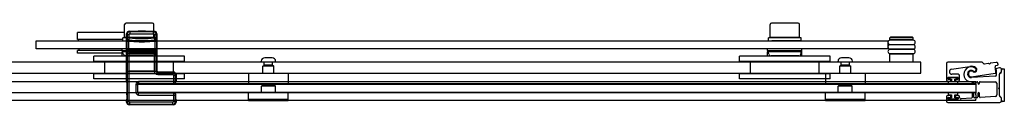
# Model space of a CAD drawing. Header units: millimetres. Extents: x 4147.41 to 4148.62, y 3827.31 to 3828.05.
# Tile 2 of 2: x 4147.9005 to 4148.6174, y 3827.3058 to 3827.3653. Entities that reach past the tile are written whole.
import ezdxf

# ---------------------------------------------------------------- set-up
doc = ezdxf.new("R2010")
doc.units = ezdxf.units.MM
doc.layers.add('SANINDUSA', color=3, linetype='Continuous')

msp = doc.modelspace()

# ---------------------------------------------------------------- linework, layer by layer
at = {"layer": 'SANINDUSA'}
for p, q in [((4147.97693, 3827.35848), (4147.94258, 3827.35848)), ((4147.94258, 3827.35348), (4147.94258, 3827.35848)), ((4147.97693, 3827.35478), (4147.97693, 3827.36428)), ((4147.99723, 3827.36528), (4147.97793, 3827.36528)), ((4147.98076, 3827.35904), (4147.98037, 3827.35944)), ((4147.98037, 3827.35944), (4147.98676, 3827.35944)), ((4147.99797, 3827.35904), (4147.98076, 3827.35904)), ((4147.98076, 3827.35904), (4147.98076, 3827.35754)), ((4147.98698, 3827.35966), (4147.98672, 3827.3594)), ((4147.99202, 3827.3594), (4147.98672, 3827.3594)), ((4147.98691, 3827.35929), (4147.98672, 3827.3594)), ((4147.99183, 3827.35929), (4147.98691, 3827.35929)), ((4147.98698, 3827.35966), (4147.99175, 3827.35966)), ((4147.99175, 3827.35966), (4147.99202, 3827.3594)), ((4147.99183, 3827.35929), (4147.99202, 3827.3594)), ((4147.99198, 3827.35944), (4147.99837, 3827.35944)), ((4147.99837, 3827.35944), (4147.99797, 3827.35904)), ((4147.99797, 3827.35754), (4147.99797, 3827.35904)), ((4147.99823, 3827.35478), (4147.99823, 3827.36428)), ((4148.44693, 3827.35478), (4148.44693, 3827.36428)), ((4148.46723, 3827.36528), (4148.44793, 3827.36528)), ((4148.46823, 3827.35478), (4148.46823, 3827.36428)), ((4147.91258, 3827.35248), (4148.53258, 3827.35248)), ((4147.91258, 3827.34648), (4147.91258, 3827.35248)), ((4147.97558, 3827.35348), (4147.94258, 3827.35348)), ((4147.94308, 3827.35348), (4147.94308, 3827.35248)), ((4147.97558, 3827.35248), (4147.97558, 3827.35448)), ((4147.99823, 3827.35478), (4147.97693, 3827.35478)), ((4147.97837, 3827.35744), (4147.97876, 3827.35704)), ((4147.97837, 3827.32305), (4147.97837, 3827.35744)), ((4147.97844, 3827.35223), (4147.97847, 3827.35424)), ((4147.97845, 3827.35223), (4147.97995, 3827.35223)), ((4147.97845, 3827.35223), (4147.97845, 3827.34573)), ((4147.97848, 3827.35424), (4147.97876, 3827.35449)), ((4147.97876, 3827.35704), (4147.98026, 3827.35704)), ((4147.97876, 3827.35704), (4147.97876, 3827.35449)), ((4147.98026, 3827.35449), (4147.97876, 3827.35449)), ((4147.97908, 3827.35448), (4147.97908, 3827.35478)), ((4147.97984, 3827.35274), (4147.98012, 3827.353)), ((4147.97995, 3827.34573), (4147.97995, 3827.35223)), ((4147.98012, 3827.353), (4147.98026, 3827.35449)), ((4147.98026, 3827.35449), (4147.98026, 3827.35704)), ((4147.98076, 3827.35754), (4147.99797, 3827.35754)), ((4147.98637, 3827.35253), (4147.99237, 3827.35253)), ((4147.98652, 3827.35251), (4147.9865, 3827.35253)), ((4147.99222, 3827.35251), (4147.98652, 3827.35251)), ((4147.98691, 3827.35229), (4147.98652, 3827.35251)), ((4147.99183, 3827.35229), (4147.98691, 3827.35229)), ((4147.98695, 3827.35208), (4147.99178, 3827.35208)), ((4147.98737, 3827.35166), (4147.98695, 3827.35208)), ((4147.98737, 3827.35166), (4147.99137, 3827.35166)), ((4147.99137, 3827.35166), (4147.99178, 3827.35208)), ((4147.99183, 3827.35229), (4147.99222, 3827.35251)), ((4147.99222, 3827.35251), (4147.99224, 3827.35253)), ((4147.99538, 3827.35249), (4147.99538, 3827.35248)), ((4147.99608, 3827.35449), (4147.99608, 3827.35478)), ((4147.99847, 3827.35704), (4147.99847, 3827.3545)), ((4147.99847, 3827.35704), (4147.99997, 3827.35704)), ((4147.99997, 3827.3545), (4147.99847, 3827.3545)), ((4147.99847, 3827.3545), (4147.99861, 3827.353)), ((4147.99861, 3827.353), (4147.9989, 3827.35275)), ((4147.99879, 3827.35224), (4148.00029, 3827.35224)), ((4147.99879, 3827.35224), (4147.99879, 3827.34573)), ((4147.99958, 3827.35249), (4147.99958, 3827.35449)), ((4147.99997, 3827.35704), (4148.00037, 3827.35744)), ((4147.99997, 3827.3545), (4147.99997, 3827.35704)), ((4147.99997, 3827.3545), (4148.00025, 3827.35424)), ((4148.00026, 3827.35424), (4148.00029, 3827.35224)), ((4148.00029, 3827.34573), (4148.00029, 3827.35224)), ((4148.00037, 3827.35744), (4148.00037, 3827.33079)), ((4148.44558, 3827.35248), (4148.44558, 3827.35448)), ((4148.46823, 3827.35478), (4148.44693, 3827.35478)), ((4148.44908, 3827.35448), (4148.44908, 3827.35478)), ((4148.46538, 3827.35249), (4148.46538, 3827.35248)), ((4148.46608, 3827.35449), (4148.46608, 3827.35478)), ((4148.46958, 3827.35249), (4148.46958, 3827.35449)), ((4148.53258, 3827.35248), (4148.53258, 3827.34648)), ((4148.53458, 3827.35519), (4148.53408, 3827.35469)), ((4148.55108, 3827.35469), (4148.53408, 3827.35469)), ((4148.53408, 3827.35319), (4148.53408, 3827.35469)), ((4148.55108, 3827.35319), (4148.53408, 3827.35319)), ((4148.55108, 3827.35284), (4148.53408, 3827.35284)), ((4148.55058, 3827.35519), (4148.53458, 3827.35519)), ((4148.53558, 3827.35284), (4148.53558, 3827.35319)), ((4148.54958, 3827.35284), (4148.54958, 3827.35319)), ((4148.55058, 3827.35519), (4148.55108, 3827.35469)), ((4148.55108, 3827.35319), (4148.55108, 3827.35469)), ((4148.53258, 3827.34648), (4147.91258, 3827.34648)), ((4147.97508, 3827.34548), (4147.94258, 3827.34548)), ((4147.94258, 3827.34348), (4147.94258, 3827.34548)), ((4147.94358, 3827.34648), (4147.94358, 3827.34548)), ((4147.97508, 3827.34548), (4147.97508, 3827.34648)), ((4147.97508, 3827.34548), (4147.97508, 3827.34448)), ((4147.97508, 3827.34548), (4148.00008, 3827.34548)), ((4147.97508, 3827.34548), (4147.97508, 3827.34548)), ((4147.97508, 3827.34348), (4147.97508, 3827.34448)), ((4148.00008, 3827.34448), (4147.97508, 3827.34448)), ((4147.97594, 3827.34259), (4147.97543, 3827.34448)), ((4147.97845, 3827.34573), (4147.97995, 3827.34573)), ((4147.97845, 3827.34573), (4147.97847, 3827.34373)), ((4147.97984, 3827.34522), (4147.98012, 3827.34497)), ((4147.98026, 3827.34347), (4147.98012, 3827.34497)), ((4147.99861, 3827.34496), (4147.99847, 3827.34347)), ((4147.99861, 3827.34496), (4147.9989, 3827.34522)), ((4147.99879, 3827.34573), (4148.00029, 3827.34573)), ((4147.99922, 3827.34259), (4147.99973, 3827.34448)), ((4148.00008, 3827.34548), (4148.00008, 3827.34648)), ((4148.00008, 3827.34448), (4148.00008, 3827.34548)), ((4148.00008, 3827.34348), (4148.00008, 3827.34448)), ((4148.00026, 3827.34372), (4148.00029, 3827.34573)), ((4148.44508, 3827.34548), (4148.44508, 3827.34648)), ((4148.44508, 3827.34548), (4148.44508, 3827.34448)), ((4148.44508, 3827.34548), (4148.47008, 3827.34548)), ((4148.44508, 3827.34548), (4148.44508, 3827.34548)), ((4148.44508, 3827.34348), (4148.44508, 3827.34448)), ((4148.47008, 3827.34448), (4148.44508, 3827.34448)), ((4148.44594, 3827.3426), (4148.44543, 3827.34448)), ((4148.46922, 3827.3426), (4148.46973, 3827.34448)), ((4148.47008, 3827.34548), (4148.47008, 3827.34648)), ((4148.47008, 3827.34448), (4148.47008, 3827.34548)), ((4148.47008, 3827.34348), (4148.47008, 3827.34448)), ((4148.53408, 3827.34984), (4148.55108, 3827.34984)), ((4148.55108, 3827.34949), (4148.53408, 3827.34949)), ((4148.53408, 3827.34649), (4148.55108, 3827.34649)), ((4148.55108, 3827.34614), (4148.53408, 3827.34614)), ((4148.53558, 3827.34949), (4148.53558, 3827.34984)), ((4148.53558, 3827.34614), (4148.53558, 3827.34649)), ((4148.54958, 3827.34949), (4148.54958, 3827.34984)), ((4148.54958, 3827.34614), (4148.54958, 3827.34649)), ((4148.55658, 3827.33679), (4147.4787, 3827.33679)), ((4147.97508, 3827.34348), (4147.94258, 3827.34348)), ((4148.02058, 3827.34129), (4147.95458, 3827.34129)), ((4147.95458, 3827.33729), (4147.95458, 3827.34129)), ((4148.02058, 3827.33729), (4147.95458, 3827.33729)), ((4147.96258, 3827.32829), (4147.96258, 3827.33729)), ((4147.97508, 3827.34129), (4147.97508, 3827.34348)), ((4147.99777, 3827.34148), (4147.97739, 3827.34148)), ((4147.97848, 3827.34373), (4147.97876, 3827.34347)), ((4147.97864, 3827.33152), (4147.97864, 3827.3419)), ((4147.97864, 3827.3419), (4147.97865, 3827.3419)), ((4147.97865, 3827.33152), (4147.97865, 3827.3419)), ((4147.97866, 3827.3431), (4147.97876, 3827.3432)), ((4147.98036, 3827.3431), (4147.97866, 3827.3431)), ((4147.97866, 3827.3429), (4147.97876, 3827.343)), ((4147.97876, 3827.34347), (4147.98026, 3827.34347)), ((4147.97876, 3827.34347), (4147.97876, 3827.3432)), ((4147.97876, 3827.343), (4147.97876, 3827.33042)), ((4147.98026, 3827.34322), (4147.98026, 3827.34347)), ((4147.98026, 3827.34322), (4147.99847, 3827.34322)), ((4147.98026, 3827.33039), (4147.98026, 3827.34302)), ((4147.98026, 3827.34302), (4147.99847, 3827.34302)), ((4147.98036, 3827.3431), (4147.98045, 3827.34318)), ((4147.98045, 3827.34318), (4147.98045, 3827.34302)), ((4147.98095, 3827.34319), (4147.99779, 3827.34319)), ((4147.98095, 3827.34302), (4147.98095, 3827.34319)), ((4147.99779, 3827.34319), (4147.99779, 3827.34302)), ((4147.99829, 3827.34318), (4147.99837, 3827.3431)), ((4147.99829, 3827.34302), (4147.99829, 3827.34318)), ((4148.00007, 3827.3431), (4147.99837, 3827.3431)), ((4147.99847, 3827.34347), (4147.99997, 3827.34347)), ((4147.99847, 3827.34347), (4147.99847, 3827.34322)), ((4147.99847, 3827.34302), (4147.99847, 3827.33039)), ((4147.99997, 3827.34347), (4148.00025, 3827.34372)), ((4147.99997, 3827.3432), (4147.99997, 3827.34347)), ((4147.99997, 3827.3432), (4148.00007, 3827.3431)), ((4147.99997, 3827.33042), (4147.99997, 3827.343)), ((4147.99997, 3827.343), (4148.00007, 3827.3429)), ((4148.00008, 3827.34129), (4148.00008, 3827.34348)), ((4148.00009, 3827.3419), (4148.00009, 3827.33152)), ((4148.00009, 3827.3419), (4148.00009, 3827.3419)), ((4148.00009, 3827.3419), (4148.00009, 3827.33152)), ((4148.01258, 3827.32829), (4148.01258, 3827.33729)), ((4148.02058, 3827.33729), (4148.02058, 3827.34129)), ((4148.07633, 3827.33679), (4148.07633, 3827.33753)), ((4148.08683, 3827.33679), (4148.07633, 3827.33679)), ((4148.07858, 3827.33473), (4148.07858, 3827.33679)), ((4148.08427, 3827.34009), (4148.07889, 3827.34009)), ((4148.08458, 3827.33473), (4148.08458, 3827.33679)), ((4148.08683, 3827.33679), (4148.08683, 3827.33753)), ((4148.49058, 3827.34129), (4148.42458, 3827.34129)), ((4148.42458, 3827.33729), (4148.42458, 3827.34129)), ((4148.49058, 3827.33729), (4148.42458, 3827.33729)), ((4148.43258, 3827.32829), (4148.43258, 3827.33729)), ((4148.44508, 3827.34129), (4148.44508, 3827.34348)), ((4148.46777, 3827.34148), (4148.44739, 3827.34148)), ((4148.47008, 3827.34129), (4148.47008, 3827.34348)), ((4148.48258, 3827.32829), (4148.48258, 3827.33729)), ((4148.49058, 3827.33729), (4148.49058, 3827.34129)), ((4148.49633, 3827.33679), (4148.49633, 3827.33753)), ((4148.50683, 3827.33679), (4148.49633, 3827.33679)), ((4148.49858, 3827.33473), (4148.49858, 3827.33679)), ((4148.50427, 3827.34009), (4148.49889, 3827.34009)), ((4148.50458, 3827.33473), (4148.50458, 3827.33679)), ((4148.50683, 3827.33679), (4148.50683, 3827.33753)), ((4148.53408, 3827.34314), (4148.55108, 3827.34314)), ((4148.55108, 3827.34279), (4148.53408, 3827.34279)), ((4148.53408, 3827.33679), (4148.53408, 3827.34279)), ((4148.53558, 3827.34279), (4148.53558, 3827.34314)), ((4148.54958, 3827.34279), (4148.54958, 3827.34314)), ((4148.55108, 3827.33679), (4148.55108, 3827.34279)), ((4148.55658, 3827.32879), (4148.55658, 3827.33679)), ((4148.60084, 3827.33687), (4148.57635, 3827.33687)), ((4148.61152, 3827.33674), (4148.60721, 3827.33614)), ((4147.97865, 3827.33152), (4147.97864, 3827.33152)), ((4147.97876, 3827.33042), (4147.97866, 3827.33052)), ((4147.97876, 3827.33022), (4147.97866, 3827.33032)), ((4147.97866, 3827.33032), (4147.98036, 3827.33032)), ((4147.97876, 3827.33022), (4147.97876, 3827.30818)), ((4147.99847, 3827.33039), (4147.98026, 3827.33039)), ((4147.98026, 3827.30818), (4147.98026, 3827.33019)), ((4147.99848, 3827.33019), (4147.98026, 3827.33019)), ((4147.98045, 3827.33023), (4147.98036, 3827.33032)), ((4147.98045, 3827.33039), (4147.98045, 3827.33023)), ((4147.98095, 3827.33022), (4147.98095, 3827.33039)), ((4147.99779, 3827.33022), (4147.98095, 3827.33022)), ((4147.99779, 3827.33039), (4147.99779, 3827.33022)), ((4147.99829, 3827.33023), (4147.99829, 3827.33039)), ((4147.99837, 3827.33032), (4147.99829, 3827.33023)), ((4147.99837, 3827.33032), (4148.00009, 3827.33032)), ((4147.99848, 3827.33019), (4147.99999, 3827.33021)), ((4148.00007, 3827.33052), (4147.99997, 3827.33042)), ((4148.00009, 3827.33032), (4147.99999, 3827.33022)), ((4148.00037, 3827.33079), (4148.00008, 3827.3305)), ((4148.00008, 3827.3305), (4148.00009, 3827.33032)), ((4148.00009, 3827.33152), (4148.00009, 3827.33152)), ((4148.00097, 3827.32939), (4148.00137, 3827.32979)), ((4148.00137, 3827.32979), (4148.01237, 3827.32979)), ((4148.01237, 3827.32979), (4148.01197, 3827.32939)), ((4148.07758, 3827.32879), (4148.07758, 3827.33399)), ((4148.07788, 3827.33429), (4148.08528, 3827.33429)), ((4148.08458, 3827.33473), (4148.07858, 3827.33473)), ((4148.07912, 3827.33441), (4148.07858, 3827.33473)), ((4148.08404, 3827.33441), (4148.08458, 3827.33473)), ((4148.08558, 3827.32879), (4148.08558, 3827.33399)), ((4148.49758, 3827.32879), (4148.49758, 3827.33399)), ((4148.49788, 3827.33429), (4148.50528, 3827.33429)), ((4148.50458, 3827.33473), (4148.49858, 3827.33473)), ((4148.49912, 3827.33441), (4148.49858, 3827.33473)), ((4148.50404, 3827.33441), (4148.50458, 3827.33473)), ((4148.50558, 3827.32879), (4148.50558, 3827.33399)), ((4148.57535, 3827.33587), (4148.57535, 3827.32404)), ((4148.5789, 3827.33168), (4148.59235, 3827.33381)), ((4148.60245, 3827.33567), (4148.60155, 3827.33657)), ((4148.60573, 3827.33593), (4148.60287, 3827.33553)), ((4148.60632, 3827.33559), (4148.60595, 3827.33587)), ((4148.60701, 3827.33602), (4148.60674, 3827.33565)), ((4148.6113, 3827.33436), (4148.61254, 3827.33474)), ((4148.61385, 3827.3327), (4148.61186, 3827.33228)), ((4148.61415, 3827.32886), (4148.61506, 3827.32977)), ((4148.61536, 3827.33048), (4148.61536, 3827.33148)), ((4148.61536, 3827.33048), (4148.61536, 3827.33048)), ((4148.61538, 3827.3304), (4148.61538, 3827.33112)), ((4148.61638, 3827.33212), (4148.61738, 3827.33212)), ((4148.61738, 3827.33212), (4148.61738, 3827.30819)), ((4147.4787, 3827.32879), (4148.55658, 3827.32879)), ((4148.59658, 3827.32253), (4147.68658, 3827.32253)), ((4148.02058, 3827.32829), (4147.95458, 3827.32829)), ((4147.95458, 3827.32479), (4147.95458, 3827.32829)), ((4148.02058, 3827.32479), (4147.95458, 3827.32479)), ((4147.97837, 3827.32305), (4147.9784, 3827.32301)), ((4147.98658, 3827.32223), (4147.98658, 3827.32253)), ((4147.98708, 3827.3227), (4147.98708, 3827.3212)), ((4148.01247, 3827.3227), (4147.98708, 3827.3227)), ((4148.01197, 3827.32939), (4148.00097, 3827.32939)), ((4148.00097, 3827.32939), (4148.00097, 3827.3279)), ((4148.00097, 3827.3279), (4148.01197, 3827.3279)), ((4148.01197, 3827.3279), (4148.01197, 3827.32939)), ((4148.01247, 3827.3274), (4148.01397, 3827.3274)), ((4148.01247, 3827.3274), (4148.01247, 3827.3227)), ((4148.01247, 3827.3227), (4148.01247, 3827.3212)), ((4148.01397, 3827.3227), (4148.01247, 3827.3227)), ((4148.01397, 3827.3274), (4148.01437, 3827.32779)), ((4148.01397, 3827.3227), (4148.01397, 3827.3274)), ((4148.01419, 3827.32249), (4148.01397, 3827.3227)), ((4148.0142, 3827.32288), (4148.01437, 3827.32305)), ((4148.01437, 3827.32779), (4148.01437, 3827.32305)), ((4148.02058, 3827.32479), (4148.02058, 3827.32829)), ((4148.06708, 3827.32849), (4148.06708, 3827.32109)), ((4148.06738, 3827.32879), (4148.09578, 3827.32879)), ((4148.09608, 3827.32849), (4148.09608, 3827.32109)), ((4148.49058, 3827.32829), (4148.42458, 3827.32829)), ((4148.42458, 3827.32479), (4148.42458, 3827.32829)), ((4148.49058, 3827.32479), (4148.42458, 3827.32479)), ((4148.48708, 3827.32849), (4148.48708, 3827.32109)), ((4148.48738, 3827.32879), (4148.51578, 3827.32879)), ((4148.49058, 3827.32479), (4148.49058, 3827.32829)), ((4148.51608, 3827.32849), (4148.51608, 3827.32109)), ((4148.57635, 3827.32474), (4148.57635, 3827.32544)), ((4148.57635, 3827.32304), (4148.57815, 3827.32304)), ((4148.5836, 3827.32559), (4148.5766, 3827.32559)), ((4148.5766, 3827.32559), (4148.5766, 3827.32459)), ((4148.5766, 3827.32459), (4148.57885, 3827.32459)), ((4148.5766, 3827.32259), (4148.5766, 3827.32079)), ((4148.57885, 3827.32259), (4148.5766, 3827.32259)), ((4148.57665, 3827.32574), (4148.58355, 3827.32574)), ((4148.57815, 3827.32444), (4148.57665, 3827.32444)), ((4148.57845, 3827.32334), (4148.57845, 3827.32414)), ((4148.57885, 3827.32459), (4148.57885, 3827.32259)), ((4148.58385, 3827.32804), (4148.57918, 3827.32804)), ((4148.58135, 3827.32259), (4148.58135, 3827.32459)), ((4148.58135, 3827.32459), (4148.5836, 3827.32459)), ((4148.5836, 3827.32259), (4148.58135, 3827.32259)), ((4148.58175, 3827.32414), (4148.58175, 3827.32334)), ((4148.58355, 3827.32444), (4148.58205, 3827.32444)), ((4148.58205, 3827.32304), (4148.58385, 3827.32304)), ((4148.5836, 3827.32459), (4148.5836, 3827.32559)), ((4148.5836, 3827.32079), (4148.5836, 3827.32259)), ((4148.58385, 3827.32544), (4148.58385, 3827.32474)), ((4148.58485, 3827.32404), (4148.58485, 3827.32704)), ((4148.61083, 3827.32663), (4148.59344, 3827.32572)), ((4148.59361, 3827.32624), (4148.61083, 3827.32878)), ((4148.59559, 3827.32267), (4148.59759, 3827.32267)), ((4148.59658, 3827.32223), (4148.59658, 3827.32253)), ((4148.59979, 3827.32267), (4148.61085, 3827.32267)), ((4148.61386, 3827.3188), (4148.61386, 3827.32815)), ((4148.61391, 3827.31249), (4148.61391, 3827.32808)), ((4148.61409, 3827.32854), (4148.61499, 3827.32945)), ((4147.97842, 3827.32216), (4147.97842, 3827.31599)), ((4147.98508, 3827.3207), (4147.98658, 3827.3207)), ((4147.98508, 3827.3207), (4147.98508, 3827.31488)), ((4147.98658, 3827.32223), (4147.98658, 3827.32187)), ((4147.98658, 3827.32137), (4147.98658, 3827.32187)), ((4147.98658, 3827.32137), (4147.98658, 3827.32104)), ((4147.98658, 3827.31447), (4147.98658, 3827.32104)), ((4148.59658, 3827.32104), (4147.98658, 3827.32104)), ((4147.98658, 3827.32079), (4148.59658, 3827.32079)), ((4147.98658, 3827.31479), (4147.98658, 3827.32079)), ((4147.98658, 3827.31488), (4147.98658, 3827.3207)), ((4147.98687, 3827.32099), (4147.98708, 3827.3212)), ((4148.01269, 3827.32099), (4147.98687, 3827.32099)), ((4147.98708, 3827.3212), (4148.01247, 3827.3212)), ((4148.01247, 3827.3212), (4148.01269, 3827.32099)), ((4148.09578, 3827.32079), (4148.06738, 3827.32079)), ((4148.07698, 3827.31979), (4148.07648, 3827.31929)), ((4148.08668, 3827.31929), (4148.07648, 3827.31929)), ((4148.07648, 3827.31479), (4148.07648, 3827.31929)), ((4148.08618, 3827.31979), (4148.07698, 3827.31979)), ((4148.07758, 3827.31979), (4148.07758, 3827.32079)), ((4148.08558, 3827.31979), (4148.08558, 3827.32079)), ((4148.08618, 3827.31979), (4148.08668, 3827.31929)), ((4148.08668, 3827.31479), (4148.08668, 3827.31929)), ((4148.51578, 3827.32079), (4148.48738, 3827.32079)), ((4148.49698, 3827.31979), (4148.49648, 3827.31929)), ((4148.50668, 3827.31929), (4148.49648, 3827.31929)), ((4148.49648, 3827.31479), (4148.49648, 3827.31929)), ((4148.50618, 3827.31979), (4148.49698, 3827.31979)), ((4148.49758, 3827.31979), (4148.49758, 3827.32079)), ((4148.50558, 3827.31979), (4148.50558, 3827.32079)), ((4148.50618, 3827.31979), (4148.50668, 3827.31929)), ((4148.50668, 3827.31479), (4148.50668, 3827.31929)), ((4148.5766, 3827.32079), (4148.5836, 3827.32079)), ((4148.59389, 3827.32217), (4148.59389, 3827.32149)), ((4148.59509, 3827.32149), (4148.59509, 3827.32217)), ((4148.59658, 3827.32223), (4148.59658, 3827.32187)), ((4148.59658, 3827.32137), (4148.59658, 3827.32187)), ((4148.59658, 3827.32137), (4148.59658, 3827.32104)), ((4148.59658, 3827.32104), (4148.59658, 3827.31447)), ((4148.59658, 3827.32079), (4148.59658, 3827.31479)), ((4148.59809, 3827.32217), (4148.59809, 3827.32149)), ((4148.59929, 3827.32149), (4148.59929, 3827.32217)), ((4148.61185, 3827.32167), (4148.61185, 3827.31298)), ((4148.6133, 3827.31814), (4148.61378, 3827.31862)), ((4148.61378, 3827.31695), (4148.6133, 3827.31743)), ((4148.61386, 3827.31257), (4148.61386, 3827.31678)), ((4148.59658, 3827.30898), (4147.47812, 3827.30898)), ((4148.59658, 3827.31447), (4147.68658, 3827.31447)), ((4147.97852, 3827.30863), (4147.97837, 3827.30847)), ((4147.97837, 3827.30779), (4147.97837, 3827.30847)), ((4147.97876, 3827.30818), (4147.97837, 3827.30779)), ((4147.97843, 3827.31499), (4147.97853, 3827.31453)), ((4147.97855, 3827.31318), (4147.97855, 3827.30998)), ((4147.97876, 3827.30818), (4147.98026, 3827.30818)), ((4147.98508, 3827.31488), (4147.98658, 3827.31488)), ((4148.59658, 3827.31479), (4147.98658, 3827.31479)), ((4147.98687, 3827.31459), (4148.01269, 3827.31459)), ((4147.98708, 3827.31438), (4147.98687, 3827.31459)), ((4147.98708, 3827.31288), (4147.98708, 3827.31438)), ((4148.01247, 3827.31438), (4147.98708, 3827.31438)), ((4147.98708, 3827.31288), (4148.01247, 3827.31288)), ((4148.01269, 3827.31459), (4148.01247, 3827.31438)), ((4148.01247, 3827.31438), (4148.01247, 3827.31288)), ((4148.01247, 3827.31288), (4148.01397, 3827.31288)), ((4148.01247, 3827.31288), (4148.01247, 3827.30818)), ((4148.01397, 3827.30818), (4148.01247, 3827.30818)), ((4148.01397, 3827.31288), (4148.01419, 3827.31309)), ((4148.01397, 3827.30818), (4148.01397, 3827.31288)), ((4148.01437, 3827.30779), (4148.01397, 3827.30818)), ((4148.01419, 3827.30998), (4148.01419, 3827.31309)), ((4148.01437, 3827.30847), (4148.01421, 3827.30863)), ((4148.01437, 3827.30847), (4148.01437, 3827.30779)), ((4148.06708, 3827.30989), (4148.06708, 3827.31449)), ((4148.09608, 3827.30979), (4148.06708, 3827.30979)), ((4148.06708, 3827.30879), (4148.06708, 3827.30979)), ((4148.09608, 3827.30879), (4148.06708, 3827.30879)), ((4148.09578, 3827.31479), (4148.06738, 3827.31479)), ((4148.09608, 3827.30989), (4148.09608, 3827.31449)), ((4148.09608, 3827.30879), (4148.09608, 3827.30979)), ((4148.48708, 3827.30989), (4148.48708, 3827.31449)), ((4148.51608, 3827.30979), (4148.48708, 3827.30979)), ((4148.48708, 3827.30879), (4148.48708, 3827.30979)), ((4148.51608, 3827.30879), (4148.48708, 3827.30879)), ((4148.51578, 3827.31479), (4148.48738, 3827.31479)), ((4148.51608, 3827.30989), (4148.51608, 3827.31449)), ((4148.51608, 3827.30879), (4148.51608, 3827.30979)), ((4148.57535, 3827.31154), (4148.57535, 3827.30854)), ((4148.57815, 3827.31254), (4148.57635, 3827.31254)), ((4148.57635, 3827.31014), (4148.57635, 3827.31084)), ((4148.5766, 3827.31479), (4148.5766, 3827.31299)), ((4148.5836, 3827.31479), (4148.5766, 3827.31479)), ((4148.5766, 3827.31299), (4148.57885, 3827.31299)), ((4148.57885, 3827.31099), (4148.5766, 3827.31099)), ((4148.5766, 3827.31099), (4148.5766, 3827.30999)), ((4148.5766, 3827.30999), (4148.5836, 3827.30999)), ((4148.57665, 3827.31114), (4148.57815, 3827.31114)), ((4148.58355, 3827.30984), (4148.57665, 3827.30984)), ((4148.57845, 3827.31144), (4148.57845, 3827.31224)), ((4148.57885, 3827.31299), (4148.57885, 3827.31099)), ((4148.58135, 3827.31299), (4148.5836, 3827.31299)), ((4148.58135, 3827.31099), (4148.58135, 3827.31299)), ((4148.5836, 3827.31099), (4148.58135, 3827.31099)), ((4148.58175, 3827.31224), (4148.58175, 3827.31144)), ((4148.58385, 3827.31254), (4148.58205, 3827.31254)), ((4148.58205, 3827.31114), (4148.58355, 3827.31114)), ((4148.5836, 3827.31299), (4148.5836, 3827.31479)), ((4148.5836, 3827.30999), (4148.5836, 3827.31099)), ((4148.58385, 3827.31084), (4148.58385, 3827.31014)), ((4148.58485, 3827.31121), (4148.58485, 3827.31154)), ((4148.59343, 3827.31074), (4148.58592, 3827.31021)), ((4148.59389, 3827.31409), (4148.59389, 3827.31124)), ((4148.59509, 3827.3114), (4148.59509, 3827.31409)), ((4148.59763, 3827.31104), (4148.59563, 3827.3109)), ((4148.59658, 3827.31447), (4148.59658, 3827.31418)), ((4148.59658, 3827.31318), (4148.59658, 3827.31418)), ((4148.59658, 3827.31318), (4148.59658, 3827.30998)), ((4148.59658, 3827.30898), (4148.59658, 3827.30998)), ((4148.59809, 3827.31409), (4148.59809, 3827.31154)), ((4148.59929, 3827.3117), (4148.59929, 3827.31409)), ((4148.61092, 3827.31198), (4148.59983, 3827.3112)), ((4148.61498, 3827.31113), (4148.61409, 3827.31204)), ((4148.61506, 3827.31095), (4148.61415, 3827.31186)), ((4148.61535, 3827.30879), (4148.61535, 3827.31026)), ((4148.61538, 3827.30919), (4148.61538, 3827.31017)), ((4148.61738, 3827.30819), (4148.61638, 3827.30819)), ((4147.98037, 3827.30579), (4147.98076, 3827.30618)), ((4148.01237, 3827.30579), (4147.98037, 3827.30579)), ((4147.98076, 3827.30618), (4147.98076, 3827.30768)), ((4148.01197, 3827.30768), (4147.98076, 3827.30768)), ((4147.98076, 3827.30618), (4148.01197, 3827.30618)), ((4148.01197, 3827.30618), (4148.01197, 3827.30768)), ((4148.01197, 3827.30618), (4148.01237, 3827.30579)), ((4148.57635, 3827.30754), (4148.6141, 3827.30754))]:
    msp.add_line(p, q, dxfattribs=at)
for centre, radius, start, end in [((4147.97793, 3827.36428), 0.001, 90, 180), ((4147.98684, 3827.35916), 0.000144, 338.24466, 60), ((4147.9919, 3827.35916), 0.000144, 120, 201.75534), ((4147.99723, 3827.36428), 0.001, 0, 90), ((4148.44793, 3827.36428), 0.001, 90, 180), ((4148.46723, 3827.36428), 0.001, 0, 90), ((4147.98935, 3827.45235), 0.10005, 264.54353, 268.56407), ((4147.982, 3827.35293), 0.00217, 185.00495, 198.86511), ((4147.98935, 3827.45235), 0.10055, 264.63273, 268.78175), ((4147.98935, 3827.45235), 0.09977, 264.69184, 275.32621), ((4147.98935, 3827.45235), 0.09827, 264.69184, 275.32621), ((4147.98654, 3827.35315), 0.000652, 254.7859, 270.44944), ((4147.98684, 3827.35216), 0.000144, 323.70764, 60), ((4147.98935, 3827.45235), 0.10055, 271.23628, 275.38492), ((4147.9919, 3827.35216), 0.000144, 120, 216.29236), ((4147.98935, 3827.45235), 0.10005, 271.45448, 275.47448), ((4147.99673, 3827.35294), 0.00217, 341.09228, 354.9415), ((4148.53408, 3827.35134), 0.0015, 90, 270), ((4148.55108, 3827.35134), 0.0015, 270, 90), ((4147.982, 3827.34503), 0.00217, 161.13243, 174.99751), ((4147.98935, 3827.24562), 0.10005, 84.52552, 95.45647), ((4147.98935, 3827.24562), 0.10055, 84.61508, 95.36727), ((4147.98935, 3827.24562), 0.09977, 84.67379, 95.30816), ((4147.98935, 3827.24562), 0.09827, 84.67379, 95.30816), ((4147.99673, 3827.34503), 0.00217, 5.05604, 18.91019), ((4148.53408, 3827.34799), 0.0015, 90, 270), ((4148.53408, 3827.34464), 0.0015, 90, 270), ((4148.55108, 3827.34799), 0.0015, 270, 90), ((4148.55108, 3827.34464), 0.0015, 270, 90), ((4147.97739, 3827.34298), 0.0015, 195.06623, 270), ((4147.97899, 3827.34098), 0.0005, 37.38497, 90), ((4147.99617, 3827.34098), 0.0005, 90, 142.61503), ((4147.99777, 3827.34298), 0.0015, 270, 344.93377), ((4148.07889, 3827.33753), 0.00256, 90, 180), ((4148.08427, 3827.33753), 0.00256, 0, 90), ((4148.44739, 3827.34298), 0.0015, 195.06623, 270), ((4148.44899, 3827.34098), 0.0005, 37.38497, 90), ((4148.46617, 3827.34098), 0.0005, 90, 142.61503), ((4148.46777, 3827.34298), 0.0015, 270, 344.93377), ((4148.49889, 3827.33753), 0.00256, 90, 180), ((4148.50427, 3827.33753), 0.00256, 0, 90), ((4148.57635, 3827.33587), 0.001, 90, 180), ((4148.60084, 3827.33587), 0.001, 45, 90), ((4148.61166, 3827.33575), 0.001, 22.04163, 98), ((4148.07788, 3827.33399), 0.0003, 90, 180), ((4148.07905, 3827.33429), 0.000144, 0.15478, 60), ((4148.08411, 3827.33429), 0.000144, 120, 179.84522), ((4148.08528, 3827.33399), 0.0003, 0, 90), ((4148.49788, 3827.33399), 0.0003, 90, 180), ((4148.49905, 3827.33429), 0.000144, 0.15478, 60), ((4148.50411, 3827.33429), 0.000144, 120, 179.84522), ((4148.50528, 3827.33399), 0.0003, 0, 90), ((4148.57918, 3827.32987), 0.00183, 98.99386, 270), ((4148.59322, 3827.32804), 0.00537, 55.37372, 271.62094), ((4148.5933, 3827.32832), 0.0026, 53.97828, 273), ((4148.5933, 3827.32832), 0.0021, 52.18488, 278.37556), ((4148.59329, 3827.3279), 0.00598, 55.53071, 98.99386), ((4148.59567, 3827.33137), 0.00177, 232.18488, 55.53071), ((4148.59557, 3827.33143), 0.00125, 233.97828, 55.37372), ((4148.6028, 3827.33602), 0.0005, 225, 278), ((4148.60577, 3827.33563), 0.0003, 53, 98), ((4148.60577, 3827.33563), 0.0003, 53, 98), ((4148.60577, 3827.33563), 0.0003, 53, 98), ((4148.60577, 3827.33563), 0.0003, 53, 98), ((4148.6065, 3827.33583), 0.0003, 233, 323), ((4148.6065, 3827.33583), 0.0003, 233, 323), ((4148.6065, 3827.33583), 0.0003, 233, 323), ((4148.6065, 3827.33583), 0.0003, 233, 323), ((4148.60725, 3827.33584), 0.0003, 98, 143), ((4148.60725, 3827.33584), 0.0003, 98, 143), ((4148.60725, 3827.33584), 0.0003, 98, 143), ((4148.60725, 3827.33584), 0.0003, 98, 143), ((4148.61159, 3827.3334), 0.001, 107.04088, 195.53185), ((4148.5933, 3827.32832), 0.01799, 3.12571, 15.53185), ((4148.61197, 3827.33179), 0.0005, 102.04088, 190.53185), ((4148.5933, 3827.32832), 0.01849, 357.75015, 10.53185), ((4148.6124, 3827.33522), 0.0005, 287.04088, 19.8637), ((4148.5933, 3827.32832), 0.02081, 19.8637, 22.04163), ((4148.61411, 3827.33148), 0.00125, 0, 102.04088), ((4148.61403, 3827.3304), 0.00135, 315.4448, 0), ((4148.61436, 3827.33048), 0.001, 315, 0), ((4148.61638, 3827.33112), 0.001, 90, 180), ((4148.01259, 3827.3225), 0.0016, 350.22471, 359.46088), ((4148.06738, 3827.32849), 0.0003, 90, 180), ((4148.09578, 3827.32849), 0.0003, 0, 90), ((4148.48738, 3827.32849), 0.0003, 90, 180), ((4148.51578, 3827.32849), 0.0003, 0, 90), ((4148.57635, 3827.32404), 0.001, 180, 270), ((4148.57665, 3827.32544), 0.0003, 90, 180), ((4148.57665, 3827.32474), 0.0003, 180, 270), ((4148.57815, 3827.32414), 0.0003, 0, 90), ((4148.57815, 3827.32334), 0.0003, 270, 0), ((4148.58205, 3827.32414), 0.0003, 90, 180), ((4148.58205, 3827.32334), 0.0003, 180, 270), ((4148.58355, 3827.32544), 0.0003, 0, 90), ((4148.58355, 3827.32474), 0.0003, 270, 0), ((4148.58385, 3827.32704), 0.001, 0, 90), ((4148.58385, 3827.32404), 0.001, 270, 0), ((4148.59339, 3827.32217), 0.0005, 0, 91.62094), ((4148.59559, 3827.32217), 0.0005, 90, 180), ((4148.59759, 3827.32217), 0.0005, 0, 90), ((4148.59979, 3827.32217), 0.0005, 90, 180), ((4148.61076, 3827.32927), 0.0005, 278.37556, 3.12571), ((4148.61077, 3827.32763), 0.001, 273, 357.75015), ((4148.61085, 3827.32167), 0.001, 0, 90), ((4148.61486, 3827.32815), 0.001, 135, 180), ((4148.61456, 3827.32808), 0.00065, 135.4448, 180), ((4147.98708, 3827.3207), 0.000501, 135.00449, 179.98107), ((4148.06738, 3827.32109), 0.0003, 180, 270), ((4148.09578, 3827.32109), 0.0003, 270, 0), ((4148.48738, 3827.32109), 0.0003, 180, 270), ((4148.51578, 3827.32109), 0.0003, 270, 0), ((4148.59449, 3827.32149), 0.0006, 180, 0), ((4148.59449, 3827.32149), 0.0006, 180.00001, 359.99999), ((4148.59449, 3827.32149), 0.0006, 180.00001, 359.99999), ((4148.59449, 3827.32149), 0.0006, 180.00001, 359.99999), ((4148.59869, 3827.32149), 0.0006, 180, 0), ((4148.59869, 3827.32149), 0.0006, 180.00001, 359.99999), ((4148.59869, 3827.32149), 0.0006, 180.00001, 359.99999), ((4148.59869, 3827.32149), 0.0006, 180.00001, 359.99999), ((4148.61366, 3827.31779), 0.0005, 135, 225), ((4148.61366, 3827.31779), 0.0005, 135, 225), ((4148.61366, 3827.31779), 0.0005, 135, 225), ((4148.61366, 3827.31779), 0.0005, 135, 225), ((4148.61361, 3827.3188), 0.00025, 315, 0), ((4148.61361, 3827.3188), 0.00025, 315.0003, 359.9997), ((4148.61361, 3827.3188), 0.00025, 315.0003, 359.9997), ((4148.61361, 3827.3188), 0.00025, 315.0003, 359.9997), ((4148.61361, 3827.31678), 0.00025, 0, 45), ((4148.61361, 3827.31678), 0.00025, 0.0003, 44.9997), ((4148.61361, 3827.31678), 0.00025, 0.0003, 44.9997), ((4148.61361, 3827.31678), 0.00025, 0.0003, 44.9997), ((4147.98708, 3827.31488), 0.000501, 180.01902, 224.99542), ((4148.06738, 3827.31449), 0.0003, 90, 180), ((4148.06718, 3827.30989), 0.0001, 180, 270), ((4148.09578, 3827.31449), 0.0003, 0, 90), ((4148.09598, 3827.30989), 0.0001, 270, 0), ((4148.48738, 3827.31449), 0.0003, 90, 180), ((4148.48718, 3827.30989), 0.0001, 180, 270), ((4148.51578, 3827.31449), 0.0003, 0, 90), ((4148.51598, 3827.30989), 0.0001, 270, 0), ((4148.57635, 3827.31154), 0.001, 90, 180), ((4148.57635, 3827.30854), 0.001, 180, 270), ((4148.57665, 3827.31084), 0.0003, 90, 180), ((4148.57665, 3827.31014), 0.0003, 180, 270), ((4148.57815, 3827.31224), 0.0003, 0, 90), ((4148.57815, 3827.31144), 0.0003, 270, 0), ((4148.58205, 3827.31224), 0.0003, 90, 180), ((4148.58205, 3827.31144), 0.0003, 180, 270), ((4148.58355, 3827.31084), 0.0003, 0, 90), ((4148.58355, 3827.31014), 0.0003, 270, 0), ((4148.58385, 3827.31154), 0.001, 0, 90), ((4148.58585, 3827.31121), 0.001, 180, 274.05698), ((4148.59339, 3827.31124), 0.0005, 274.05698, 0), ((4148.59449, 3827.31409), 0.0006, 0, 180), ((4148.59449, 3827.31409), 0.0006, 0.00001, 179.99999), ((4148.59449, 3827.31409), 0.0006, 0.00001, 179.99999), ((4148.59449, 3827.31409), 0.0006, 0.00001, 179.99999), ((4148.59559, 3827.3114), 0.0005, 180, 274.05698), ((4148.59759, 3827.31154), 0.0005, 274.05698, 0), ((4148.59869, 3827.31409), 0.0006, 0, 180), ((4148.59869, 3827.31409), 0.0006, 0.00001, 179.99999), ((4148.59869, 3827.31409), 0.0006, 0.00001, 179.99999), ((4148.59869, 3827.31409), 0.0006, 0.00001, 179.99999), ((4148.59979, 3827.3117), 0.0005, 180, 274.05698), ((4148.61085, 3827.31298), 0.001, 274.05698, 0), ((4148.61486, 3827.31257), 0.001, 180, 225.0893), ((4148.61456, 3827.31249), 0.00065, 180, 224.38239), ((4148.6141, 3827.30879), 0.00125, 270, 0), ((4148.61403, 3827.31017), 0.00135, 0, 45), ((4148.61435, 3827.31025), 0.001, 0.5341, 45.0893), ((4148.61638, 3827.30919), 0.001, 180, 270)]:
    msp.add_arc(centre, radius, start, end, dxfattribs=at)
for centre, major_axis, ratio, start_param, end_param in [((4147.98037, 3827.35744), (-0.00141, 0.00141), 0.999695, 5.497939, 7.068431), ((4147.98076, 3827.35704), (-0.00141, -0.00141), 0.999848, 3.927143, 5.497635), ((4147.98937, 3827.35914), (0.003, 0), 0.017455, 2.490845, 6.933933), ((4147.99797, 3827.35704), (-0.00141, 0.00141), 0.999848, 3.927143, 5.497635), ((4147.99837, 3827.35744), (0.00141, 0.00141), 0.999695, 5.497939, 7.068431), ((4147.98758, 3827.35448), (-0.012, 0), 0.000227, 3.141593, 6.283185), ((4147.97998, 3827.35424), (0.00101, -0.00111), 0.999722, 3.974746, 5.450032), ((4147.98026, 3827.35449), (-0.00101, 0.00111), 0.999721, 0.831859, 2.309733), ((4147.98758, 3827.35248), (-0.012, 0), 0.000227, 2.356109, 5.497873), ((4147.98076, 3827.35704), (-0.000354, 0.000354), 0.999695, 5.497939, 7.068431), ((4147.98758, 3827.35248), (-0.0078, 0), 0.000227, 3.141593, 5.297135), ((4147.99797, 3827.35704), (0.000354, 0.000354), 0.999695, 5.497939, 7.068431), ((4147.99847, 3827.3545), (-0.00101, -0.00111), 0.999721, 0.832017, 2.309576), ((4147.99875, 3827.35424), (0.00101, 0.00111), 0.999722, 3.974903, 5.449875), ((4148.45758, 3827.35448), (-0.012, 0), 0.000227, 3.141593, 6.283185), ((4148.45758, 3827.35248), (-0.012, 0), 0.000227, 2.278381, 5.627762), ((4148.45758, 3827.35248), (-0.0078, 0), 0.000227, 3.141593, 5.497746), ((4147.97998, 3827.34373), (0.00101, 0.00111), 0.999722, 0.833153, 2.308439), ((4147.98026, 3827.34347), (0.00101, 0.00111), 0.999721, 0.831859, 2.309733), ((4147.99847, 3827.34347), (0.00101, -0.00111), 0.999721, 0.832017, 2.309576), ((4147.99875, 3827.34372), (0.00101, -0.00111), 0.999722, 0.83331, 2.308282), ((4147.97866, 3827.3419), (0, -0.0012), 0.017455, 3.159046, 4.712389), ((4147.97866, 3827.3419), (0, 0.001), 0.017455, 0.017453, 1.570796), ((4147.98026, 3827.3432), (0.0015, 0), 0.017455, 1.570796, 3.124139), ((4147.98026, 3827.343), (-0.0015, 0), 0.017455, 4.712389, 6.265732), ((4147.98036, 3827.3419), (0, -0.0012), 0.017455, 3.159046, 3.503264), ((4147.98095, 3827.34318), (0.0005, 0), 0.017455, 1.570796, 3.124139), ((4147.99779, 3827.34318), (0.0005, 0), 0.017455, 0.017453, 1.570796), ((4147.99837, 3827.3419), (0, 0.0012), 0.017455, 5.921514, 6.265732), ((4147.99847, 3827.3432), (0.0015, 0), 0.017455, 0.017453, 1.570796), ((4147.99847, 3827.343), (-0.0015, 0), 0.017455, 3.159046, 4.712389), ((4148.00007, 3827.3419), (0, 0.0012), 0.017455, 4.712389, 6.265732), ((4148.00007, 3827.3419), (0, -0.001), 0.017455, 1.570796, 3.124139), ((4147.97866, 3827.33152), (0, -0.0012), 0.017455, 4.712389, 6.265732), ((4147.97866, 3827.33152), (0, 0.001), 0.017455, 1.570796, 3.124139), ((4147.98026, 3827.33042), (0.0015, 0), 0.017455, 3.159046, 4.712389), ((4147.98026, 3827.33022), (-0.0015, 0), 0.017455, 0.017453, 1.570796), ((4147.98036, 3827.33152), (0, -0.0012), 0.017455, 5.921514, 6.265732), ((4147.98095, 3827.33023), (-0.0005, 0), 0.017455, 0.017453, 1.570796), ((4147.99779, 3827.33023), (-0.0005, 0), 0.017455, 1.570796, 3.124139), ((4147.99837, 3827.33152), (0, 0.0012), 0.017455, 3.159046, 3.503264), ((4147.99847, 3827.33042), (0.0015, 0), 0.017455, 4.712389, 6.265732), ((4148.00097, 3827.3304), (-0.00177, -0.00177), 0.999695, 5.578075, 7.068431), ((4148.00097, 3827.3304), (-0.000708, -0.000708), 0.998783, 5.673241, 7.068431), ((4148.00007, 3827.33152), (0, -0.001), 0.017455, 0.017453, 1.570796), ((4148.00007, 3827.33152), (0, 0.0012), 0.017455, 3.704934, 4.712389), ((4148.00137, 3827.33079), (-0.000707, -0.000707), 0.999695, 5.497939, 7.068431), ((4148.00695, 3827.32947), (0.003, 0), 0.017455, 4.712389, 10.995574), ((4148.01237, 3827.32779), (0.00141, 0.00141), 0.999695, 5.497939, 7.068431), ((4147.9784, 3827.32216), (0, 0.00085), 0.017455, 4.712389, 6.265732), ((4147.98708, 3827.3207), (0.00141, 0.00141), 0.999695, 0.785246, 2.356347), ((4148.01197, 3827.32739), (-0.00141, 0.00141), 0.999848, 3.927143, 5.497635), ((4148.01197, 3827.32739), (0.000354, 0.000354), 0.999695, 5.497939, 7.068431), ((4148.01247, 3827.3227), (-0.00106, -0.00106), 0.999695, 0.78555, 2.356042), ((4148.0142, 3827.32223), (0, -0.00065), 0.017455, 3.159046, 4.307135), ((4147.97843, 3827.31599), (0, -0.001), 0.017455, 4.712389, 6.195919), ((4147.98687, 3827.32049), (-0.000354, -0.000354), 0.999695, 3.926839, 4.408005), ((4147.98708, 3827.3207), (0.000354, 0.000354), 0.997872, 0.785246, 1.570796), ((4148.00695, 3827.32112), (-0.003, 0), 0.017455, 4.712389, 10.995574), ((4148.01269, 3827.32249), (0.00106, -0.00106), 0.999695, 5.497939, 6.896147), ((4147.97852, 3827.30998), (0, 0.00135), 0.017455, 3.159046, 4.712389), ((4147.97852, 3827.31318), (0, 0.00135), 0.017455, 4.712389, 6.195919), ((4147.98076, 3827.30818), (0.00141, -0.00141), 0.999848, 3.927143, 5.497635), ((4147.98076, 3827.30818), (-0.000354, -0.000354), 0.999695, 5.497939, 7.068431), ((4147.98708, 3827.31488), (0.00141, -0.00141), 0.999695, 3.926839, 5.497939), ((4147.98687, 3827.31509), (-0.000354, 0.000354), 0.999695, 1.875313, 2.356347), ((4147.98708, 3827.31488), (0.000354, -0.000354), 0.997872, 4.712389, 5.497939), ((4148.01197, 3827.30818), (0.00141, 0.00141), 0.999848, 3.927143, 5.497635), ((4148.01197, 3827.30818), (0.000354, -0.000354), 0.999695, 5.497939, 7.068431), ((4148.01247, 3827.31288), (0.00106, -0.00106), 0.999695, 0.78555, 2.356042), ((4148.01269, 3827.31309), (0.00106, 0.00106), 0.999695, 5.497939, 7.068431), ((4148.01421, 3827.30998), (0, -0.00135), 0.017455, 4.712389, 6.265732), ((4147.98037, 3827.30779), (-0.00141, -0.00141), 0.999695, 5.497939, 7.068431), ((4148.01237, 3827.30779), (0.00141, -0.00141), 0.999695, 5.497939, 7.068431)]:
    msp.add_ellipse(centre, major_axis=major_axis, ratio=ratio, start_param=start_param, end_param=end_param, dxfattribs=at)

doc.saveas('drawing.dxf')
